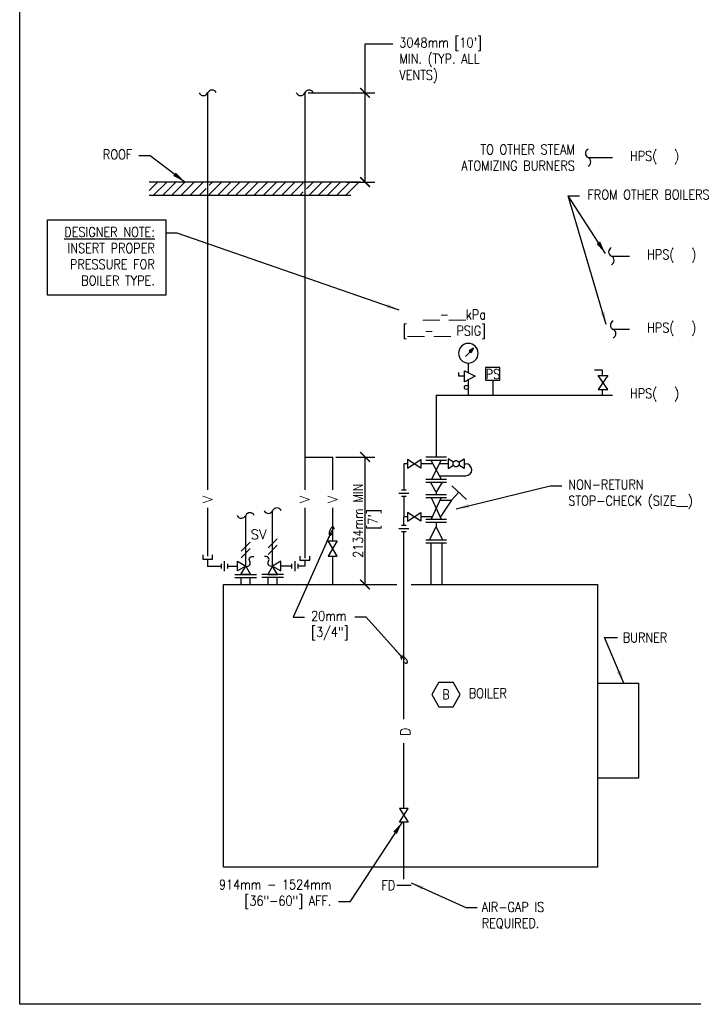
# Model space of a CAD drawing. Header units: inches. Extents: x 3 to 51.9, y 6.1 to 32.1.
# Tile 1 of 7: x 14.9 to 21.4, y 13.8 to 23.3. Entities that reach past the tile are written whole.
import ezdxf
from ezdxf.enums import TextEntityAlignment as Align

# ---------------------------------------------------------------- set-up
doc = ezdxf.new("R2010")
doc.units = ezdxf.units.IN
doc.header["$LTSCALE"] = 0.375
doc.header["$MEASUREMENT"] = 0
doc.header["$PDSIZE"] = 1
doc.linetypes.add('DASHED', pattern=[0.75, 0.5, -0.25])
doc.layers.get('0').update_dxf_attribs({"linetype": 'CONTINUOUS'})
doc.layers.get('DEFPOINTS').update_dxf_attribs({"color": 242, "linetype": 'CONTINUOUS'})
doc.layers.add('G-ANNO-NPLT', color=7, linetype='CONTINUOUS', plot=False)
for name, color, linetype in [('M-DETL-DIMS', 1, 'CONTINUOUS'), ('M-DETL-HEVY', 5, 'CONTINUOUS'), ('M-DETL-MEDM', 4, 'CONTINUOUS'), ('M-DETL-PATT', 8, 'CONTINUOUS'), ('M-DETL-TEXT', 2, 'CONTINUOUS'), ('M-DETL-THIN', 2, 'CONTINUOUS')]:
    doc.layers.add(name, color=color, linetype=linetype)
doc.styles.add('Romans', font='romans.shx', dxfattribs={"width": 0.85})
doc.dimstyles.new('VA-Dims', dxfattribs={"dimtxt": 0.09375, "dimasz": 0.09375, "dimexe": 0.09375, "dimexo": 0.03125, "dimgap": 0.02, "dimtad": 1, "dimdec": 5, "dimzin": 0, "dimdsep": 46, "dimlunit": 4, "dimtxsty": 'Romans', "dimblk": 'ARCHTICK', "dimcen": 0.09375, "dimclrd": 256, "dimclre": 256, "dimclrt": 256, "dimadec": 0, "dimazin": 0, "dimtfac": 1, "dimtdec": 5, "dimtofl": 0, "dimtmove": 0, "dimatfit": 3, "dimfxl": 1, "dimfrac": 2, "dimtolj": 1, "dimtzin": 0, "dimlwd": -1, "dimlwe": -1, "dimarcsym": 0})
doc.dimstyles.new('VA-Lead', dxfattribs={"dimtxt": 0.09375, "dimasz": 0.125, "dimexe": 0.125, "dimexo": 0.03125, "dimgap": 0.02, "dimtad": 1, "dimdec": 5, "dimzin": 0, "dimdsep": 46, "dimlunit": 4, "dimtxsty": 'Romans', "dimcen": 0.125, "dimclrd": 256, "dimclre": 256, "dimclrt": 256, "dimadec": 0, "dimazin": 0, "dimtfac": 1, "dimtdec": 5, "dimtofl": 0, "dimtmove": 0, "dimatfit": 3, "dimfxl": 1, "dimfrac": 2, "dimtolj": 1, "dimtzin": 0, "dimlwd": -1, "dimlwe": -1, "dimarcsym": 0})
doc.dimstyles.new('VA-Loop', dxfattribs={"dimtxt": 0.09375, "dimasz": 0.125, "dimexe": 0.125, "dimexo": 0.03125, "dimgap": 0.02, "dimtad": 1, "dimdec": 5, "dimzin": 0, "dimdsep": 46, "dimlunit": 4, "dimtxsty": 'Romans', "dimcen": 0.125, "dimclrd": 256, "dimclre": 256, "dimclrt": 256, "dimadec": 0, "dimazin": 0, "dimtfac": 1, "dimtdec": 5, "dimtofl": 0, "dimtmove": 0, "dimatfit": 3, "dimldrblk": 'dimloop1', "dimfxl": 1, "dimfrac": 2, "dimtolj": 1, "dimtzin": 0, "dimlwd": -1, "dimlwe": -1, "dimarcsym": 0})

# ---------------------------------------------------------------- blocks, each defined once
blk = doc.blocks.new('KEYNOTE')
for p, q in [((-0.0693, 0.1174), (-0.1372, 0)), ((-0.0693, 0.1174), (0.0693, 0.1174)), ((0.1372, 0), (0.0693, 0.1174)), ((0.0686, -0.1188), (0.1372, 0)), ((-0.1372, 0), (-0.0686, -0.1188)), ((-0.0686, -0.1188), (0.0686, -0.1188))]:
    blk.add_line(p, q)
at = {"style": 'Romans', "width": 0.8}
blk.add_attdef('KEYNOTE', text='', height=0.0938, dxfattribs=at).set_placement((0, 0), align=Align.MIDDLE)
blk = doc.blocks.new('_ArchTick')
at = {"color": 0, "linetype": 'ByBlock', "const_width": 0.15}
blk.add_lwpolyline([(-0.5, -0.5), (0.5, 0.5)], dxfattribs=at)
blk = doc.blocks.new('*D45')
at = {"layer": 'DEFPOINTS', "color": 0, "linetype": 'ByBlock', "transparency": 16777216}
for p in [(17.8875, 19.0399), (18.1993, 19.0399), (17.9879, 17.8093)]:
    blk.add_point(p, dxfattribs=at)
at = {"layer": 'M-DETL-DIMS', "linetype": 'ByBlock', "transparency": 16777216}
for p, q in [((17.9187, 19.0399), (18.293, 19.0399)), ((18.1993, 17.8093), (18.1993, 19.0399)), ((18.0192, 17.8093), (18.293, 17.8093))]:
    blk.add_line(p, q, dxfattribs=at)
at = {"layer": 'M-DETL-DIMS', "linetype": 'ByBlock', "transparency": 16777216, "xscale": 0.09375, "yscale": 0.09375, "zscale": 0.09375}
for p, rotation in [((18.1993, 19.0399), 90), ((18.1993, 17.8093), 270)]:
    blk.add_blockref('_ArchTick', p, dxfattribs=dict(at, rotation=rotation))
at = {"layer": 'M-DETL-DIMS', "linetype": 'ByBlock', "transparency": 16777216, "insert": (18.1324, 18.4246), "char_height": 0.09375, "attachment_point": 5, "rotation": 90, "style": 'Romans'}
blk.add_mtext('\\A1;2134mm MIN', dxfattribs=at)
blk = doc.blocks.new('A$Ce9358fae')
at = {"layer": 'M-DETL-MEDM'}
for centre, start, end in [((-0.0145, 0.0172), 179.3345, 310.3042), ((0.0145, -0.0172), 359.3345, 130.3042)]:
    blk.add_arc(centre, 0.0225, start, end, dxfattribs=at)
blk = doc.blocks.new('dimloop1')
blk.add_line((-0.383, 0), (-1, 0))
blk.add_lwpolyline([(0.15, -0.121, 0.038212), (0.207, -0.1, 0.102096), (0.278, -0.047, 0.184921), (0.296, 0, 0.184921), (0.278, 0.047, 0.102096), (0.207, 0.099, 0.060952), (0.115, 0.129, 0.047258), (-0.008, 0.14), (-0.078, 0.14, 0.047258), (-0.202, 0.129, 0.060952), (-0.294, 0.099, 0.102096), (-0.365, 0.047, 0.184921), (-0.383, 0, 0.184921), (-0.365, -0.047, 0.102096), (-0.294, -0.1, 0.060952), (-0.202, -0.129, 0.011023), (-0.173, -0.134, 0.047258)], format="xyb")
blk = doc.blocks.new('A$Cf74179d3')
at = {"layer": 'M-DETL-MEDM', "linetype": 'Continuous'}
for p, q in [((0.0306, 0.0953), (0.0306, 0)), ((0, 0.0704), (0, 0.0249)), ((0.0613, 0.0704), (0.0613, 0.0249))]:
    blk.add_line(p, q, dxfattribs=at)

msp = doc.modelspace()

# ---------------------------------------------------------------- hatches: boundary and pattern name
at = {"layer": 'M-DETL-PATT', "linetype": 'ByBlock'}
h = msp.add_hatch(dxfattribs=at)
h.set_pattern_fill('ANSI31', color=256, scale=0.5, style=0)
h.set_pattern_definition([(45, (11.549114, 12.452446), (-0.04419417, 0.04419417), [])])
h.paths.add_polyline_path([(16.664123, 21.565635), (16.664123, 21.694922), (16.113816, 21.694922), (16.113816, 21.565635)])
h.paths.add_polyline_path([(17.602109, 21.565635), (17.602109, 21.694922), (16.694797, 21.694922), (16.694797, 21.565635)])
h.paths.add_polyline_path([(17.632783, 21.694922), (17.632783, 21.565635), (18.061324, 21.565635), (18.154061, 21.694922)])

# ---------------------------------------------------------------- linework, layer by layer
at = {"layer": 'G-ANNO-NPLT', "color": 1}
msp.add_lwpolyline([(14.864454, 32.107543), (41.181544, 32.107543), (41.181544, 13.755743), (14.864454, 13.755743)], close=True, dxfattribs=at)
at = {"layer": 'M-DETL-DIMS', "linetype": 'ByBlock'}
for p, q in [((18.199289, 22.556312), (18.199289, 23.028331)), ((18.199289, 23.028331), (18.466601, 23.028331)), ((17.648696, 22.556312), (18.293039, 22.556312)), ((18.199289, 21.694922), (18.199289, 22.556312)), ((18.019183, 21.694922), (18.293039, 21.694922))]:
    msp.add_line(p, q, dxfattribs=at)
at = {"layer": 'M-DETL-HEVY', "linetype": 'Continuous'}
for p, q in [((16.833361, 17.809291), (18.505234, 17.809291)), ((16.833361, 15.080091), (16.833361, 17.809291)), ((18.643644, 17.809291), (20.444684, 17.809291)), ((20.444684, 17.809291), (20.444684, 15.080091)), ((20.444684, 15.080091), (16.833361, 15.080091))]:
    msp.add_line(p, q, dxfattribs=at)
at = {"layer": 'M-DETL-MEDM', "linetype": 'Continuous'}
for p, q in [((18.154061, 21.694922), (16.113816, 21.694922)), ((18.061324, 21.565635), (16.113816, 21.565635)), ((19.160607, 19.872854), (19.263038, 19.821667)), ((19.160607, 19.765606), (19.160607, 19.872854)), ((19.1056, 19.819231), (19.1056, 19.855793)), ((19.160607, 19.819231), (19.1056, 19.819231)), ((19.263038, 19.821667), (19.160607, 19.765606)), ((18.785341, 19.040301), (18.987436, 19.040301)), ((18.785341, 19.010301), (18.987436, 19.010301)), ((18.834286, 19.010301), (18.935333, 18.826111)), ((18.935333, 19.010301), (18.840411, 18.826111)), ((18.785341, 18.826111), (18.987436, 18.826111)), ((18.785341, 18.796111), (18.987436, 18.796111)), ((19.037845, 18.762149), (19.17938, 18.628646)), ((18.526817, 18.691724), (18.62208, 18.691724)), ((18.551715, 18.722356), (18.597182, 18.722356)), ((18.551715, 18.661091), (18.597182, 18.661091)), ((18.785341, 18.677319), (18.987436, 18.677319)), ((18.785341, 18.647319), (18.987436, 18.647319)), ((18.838927, 18.647319), (18.93385, 18.440861)), ((18.93385, 18.647319), (18.838927, 18.440861)), ((18.886389, 18.700419), (18.886389, 18.677319)), ((19.0347, 18.623389), (19.103947, 18.699799)), ((18.922847, 18.623389), (19.0347, 18.623389)), ((19.0347, 18.623389), (18.926032, 18.457866)), ((17.046844, 17.986786), (17.046844, 18.476409)), ((17.307129, 17.986786), (17.307129, 18.522166)), ((18.526817, 18.350134), (18.62208, 18.350134)), ((18.551715, 18.380766), (18.597182, 18.380766)), ((18.785341, 18.440861), (18.987436, 18.440861)), ((18.785341, 18.410861), (18.987436, 18.410861)), ((18.886389, 18.410861), (18.886389, 18.364376)), ((18.551715, 18.319501), (18.597182, 18.319501)), ((18.785341, 18.240456), (18.987436, 18.240456)), ((18.785341, 18.210456), (18.987436, 18.210456)), ((18.833371, 18.210456), (18.833371, 17.809291)), ((18.939406, 18.210456), (18.939406, 17.809291)), ((16.632254, 18.095673), (16.632254, 18.054313)), ((16.726666, 18.054313), (16.726666, 18.095673)), ((17.570239, 18.084068), (17.570239, 18.042708)), ((17.664651, 18.042708), (17.664651, 18.084068)), ((17.887454, 18.155291), (17.887454, 18.155956)), ((16.632254, 18.054313), (16.726666, 18.054313)), ((17.570239, 18.042708), (17.664651, 18.042708)), ((16.942701, 17.906961), (17.150986, 17.906961)), ((16.942701, 17.876608), (17.150986, 17.876608)), ((17.003899, 17.809291), (17.003899, 17.876608)), ((17.089789, 17.809291), (17.089789, 17.876608)), ((17.411271, 17.906961), (17.202986, 17.906961)), ((17.411271, 17.876608), (17.202986, 17.876608)), ((17.264184, 17.809291), (17.264184, 17.876608)), ((17.350074, 17.809291), (17.350074, 17.876608)), ((18.505119, 14.904499), (18.643781, 14.904499))]:
    msp.add_line(p, q, dxfattribs=at)
for points in [[(19.363413, 19.780555), (19.502566, 19.780555), (19.502566, 19.903517), (19.363413, 19.903517)], [(16.967019, 17.940698), (16.967019, 18.032873), (17.046844, 17.986786), (17.046844, 17.986786)], [(17.092931, 17.906961), (17.000756, 17.906961), (17.046844, 17.986786), (17.046844, 17.986786)], [(17.261041, 17.906961), (17.353216, 17.906961), (17.307129, 17.986786), (17.307129, 17.986786)], [(17.386954, 17.940698), (17.386954, 18.032873), (17.307129, 17.986786), (17.307129, 17.986786)]]:
    msp.add_lwpolyline(points, close=True, dxfattribs=at)
for points in [[(20.449473, 19.828122), (20.544898, 19.828122), (20.449473, 19.690135), (20.544898, 19.690135), (20.449473, 19.828122)], [(18.608091, 19.01627), (18.608091, 18.933523), (18.739334, 19.01627), (18.739334, 18.933523), (18.608091, 19.01627)], [(19.000927, 19.020938), (19.000927, 18.928855), (19.052907, 18.959617)], [(19.052907, 18.990176), (19.000927, 19.020938)], [(19.104542, 18.990175), (19.156522, 19.020938), (19.156522, 18.928855), (19.104542, 18.959617)], [(18.829875, 18.796111), (18.942902, 18.796111), (18.886389, 18.700419), (18.829875, 18.796111)], [(18.608091, 18.502638), (18.608091, 18.41989), (18.739334, 18.502638), (18.739334, 18.41989), (18.608091, 18.502638)], [(18.822554, 18.240456), (18.886389, 18.364376), (18.948064, 18.240456)], [(17.843171, 18.229924), (17.931341, 18.229924), (17.843171, 18.081324), (17.931341, 18.081324), (17.843171, 18.229924)], [(18.615822, 15.647053), (18.533075, 15.647053), (18.615822, 15.515811), (18.533075, 15.515811), (18.615822, 15.647053)]]:
    msp.add_lwpolyline(points, dxfattribs=at)
at = {"layer": 'M-DETL-MEDM'}
for points in [[(17.046844, 17.986786, 0.73519091), (17.086348, 18.033035), (17.086348, 18.033035, -0.73519091), (17.124921, 18.078194)], [(17.307129, 17.986786, -0.73519091), (17.267624, 18.033035), (17.267624, 18.033035, 0.73519091), (17.229051, 18.078194)]]:
    msp.add_lwpolyline(points, format="xyb", dxfattribs=at)
at = {"layer": 'M-DETL-MEDM', "linetype": 'Continuous'}
msp.add_circle((19.178128, 19.711986), 0.019284, dxfattribs=at)
at = {"layer": 'M-DETL-MEDM', "linetype": 'DASHED'}
msp.add_circle((19.078724, 18.974896), 0.03, dxfattribs=at)
at = {"layer": 'M-DETL-MEDM', "linetype": 'ByBlock'}
for start, end in [(0, 180), (180, 0)]:
    msp.add_arc((19.197411, 20.041927), 0.094642, start, end, dxfattribs=at)
at = {"layer": 'M-DETL-TEXT', "color": 1, "linetype": 'ByBlock'}
msp.add_lwpolyline([(15.132829, 21.328358), (16.274953, 21.328358), (16.274953, 20.602784), (15.132829, 20.602784)], close=True, dxfattribs=at)
at = {"layer": 'M-DETL-THIN', "linetype": 'Continuous'}
for p, q in [((16.67946, 22.556312), (16.67946, 18.723421)), ((17.617446, 22.556312), (17.617446, 18.723421)), ((20.35321, 21.930642), (20.588684, 21.930642)), ((20.578061, 20.979255), (20.75435, 20.979255)), ((20.594006, 20.27296), (20.75435, 20.27296)), ((19.24798, 20.089449), (19.169172, 20.010548)), ((19.223806, 20.045387), (19.203918, 20.065276)), ((19.24798, 20.089449), (19.203947, 20.065224)), ((19.233, 20.074434), (19.20833, 20.060851)), ((19.232982, 20.074451), (19.219428, 20.049766)), ((19.24798, 20.089449), (19.223806, 20.045387)), ((19.197411, 19.854461), (19.197411, 19.947285)), ((19.197411, 19.637905), (19.197411, 19.78575)), ((19.432986, 19.780555), (19.432986, 19.638117)), ((20.492413, 19.638117), (20.492413, 19.690135)), ((18.886389, 19.638117), (20.588684, 19.638117)), ((18.886389, 19.638117), (18.886389, 19.040301)), ((17.617446, 19.039864), (17.887454, 19.039864)), ((17.887454, 18.723421), (17.887454, 19.039864)), ((19.000927, 18.974896), (18.917087, 18.974896)), ((19.156522, 18.974896), (19.171146, 18.974896)), ((18.917846, 18.857988), (19.173122, 18.857988)), ((18.574449, 18.661091), (18.574449, 18.461264)), ((16.67946, 18.548411), (16.67946, 18.084068)), ((17.617446, 18.548411), (17.617446, 18.063388)), ((17.887454, 18.229924), (17.887454, 18.548411)), ((18.574449, 18.380766), (18.574449, 18.461264)), ((18.608091, 18.461264), (18.574449, 18.461264)), ((18.848308, 18.461264), (18.739334, 18.461264)), ((18.574449, 16.508051), (18.574449, 18.319501)), ((17.887454, 17.809291), (17.887454, 18.081324)), ((16.679459, 18.054313), (16.679459, 17.983968)), ((16.679459, 17.986786), (16.803209, 17.986786)), ((16.870531, 17.986786), (16.967019, 17.986786)), ((17.489499, 17.986786), (17.386954, 17.986786)), ((17.617446, 17.986786), (17.550764, 17.986786)), ((17.617446, 18.042708), (17.617446, 17.986786)), ((20.444684, 16.855668), (20.83956, 16.855668)), ((20.83956, 16.855668), (20.83956, 15.937633)), ((18.574449, 15.647053), (18.574449, 16.277177)), ((20.83956, 15.937633), (20.444684, 15.937633)), ((18.574449, 15.581431), (18.574449, 15.581433)), ((18.57445, 14.963087), (18.574449, 15.515811))]:
    msp.add_line(p, q, dxfattribs=at)
at = {"layer": 'M-DETL-THIN'}
for p, q in [((17.002649, 18.130091), (17.091038, 18.21848)), ((17.262934, 18.16193), (17.351323, 18.250319)), ((17.262934, 18.09943), (17.351323, 18.187819)), ((17.002649, 18.067591), (17.091038, 18.15598))]:
    msp.add_line(p, q, dxfattribs=at)
at = {"layer": 'M-DETL-THIN', "linetype": 'Continuous'}
for points in [[(20.492413, 19.828122), (20.492413, 19.877185), (20.413688, 19.877185)], [(18.608091, 18.974896), (18.574449, 18.974896), (18.574449, 18.722356)], [(18.853709, 18.974896), (18.739334, 18.974896)]]:
    msp.add_lwpolyline(points, dxfattribs=at)
msp.add_arc((19.171514, 18.916432), 0.058466, 271.5777861, 90.3606095, dxfattribs=at)

# ---------------------------------------------------------------- block references
at = {"layer": 'M-DETL-DIMS', "linetype": 'ByBlock', "xscale": 0.09375, "yscale": 0.09375, "zscale": 0.09375}
for p, rotation in [((18.199289, 22.556312), 90), ((18.199289, 21.694922), 270)]:
    msp.add_blockref('_ArchTick', p, dxfattribs=dict(at, rotation=rotation))
at = {"layer": 'M-DETL-MEDM', "color": 6}
for p in [(16.809266, 17.939154), (17.489499, 17.939154)]:
    msp.add_blockref('A$Cf74179d3', p, dxfattribs=at)
at = {"layer": 'M-DETL-TEXT', "linetype": 'ByBlock'}
msp.add_blockref('KEYNOTE', (18.980721, 16.74723), dxfattribs=at).add_auto_attribs({'KEYNOTE': 'B'})
at = {"layer": 'M-DETL-THIN', "xscale": 1.999999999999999, "yscale": 1.999999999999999, "zscale": 1.999999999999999}
for p, rotation in [((16.67946, 22.556312), 205.5518059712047), ((17.617446, 22.556312), 205.5518059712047), ((20.353208, 21.930642), 115.5518059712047), ((20.57806, 20.979254), 115.5518059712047), ((20.595162, 20.271537), 115.5518059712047), ((17.046844, 18.475634), 205.5518059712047), ((17.307129, 18.522166), 205.5518059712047)]:
    msp.add_blockref('A$Ce9358fae', p, dxfattribs=dict(at, rotation=rotation))

# ---------------------------------------------------------------- texts
at = {"layer": 'M-DETL-DIMS', "linetype": 'ByBlock', "insert": (19.068519, 23.087981), "char_height": 0.09375, "width": 1.07636507, "attachment_point": 2, "style": 'Romans'}
msp.add_mtext("\\pxql;3048mm [10'] MIN. (TYP. ALL VENTS)", dxfattribs=at)
at = {"layer": 'M-DETL-DIMS', "linetype": 'ByBlock', "insert": (18.230539, 18.436699), "char_height": 0.09375, "width": 0.65534727, "attachment_point": 2, "rotation": 90, "style": 'Romans'}
msp.add_mtext("[7']", dxfattribs=at)
at = {"layer": 'M-DETL-TEXT', "style": 'Romans'}
for s, p in [('V', (16.725683, 18.592651)), ('V', (17.663669, 18.592651)), ('V', (17.933676, 18.592651)), ('D', (18.63531, 16.344619))]:
    msp.add_text(s, height=0.09375, rotation=90, dxfattribs=at).set_placement(p)
msp.add_text('SV', height=0.09375, dxfattribs=at).set_placement((17.094576, 18.245585))
at = {"layer": 'M-DETL-TEXT', "linetype": 'ByBlock', "char_height": 0.09375, "style": 'Romans'}
for s, insert, width, attachment_point in [('\\pxqr;TO OTHER STEAM ATOMIZING BURNERS', (18.974175, 21.930642), 1.25114515, 4), ('\\pxqr;ROOF', (15.633077, 22.007754), 0.31817706, 1), ('\\pxql;FROM OTHER BOILERS', (20.347784, 21.573465), 1.37405482, 4), ('\\pxqr;___-___kPa\\P[___-___ PSIG]', (18.287173, 20.462581), 1.08078539, 1), ('NON-RETURN STOP-CHECK (SIZE__)', (20.162031, 18.820737), 1.49034241, 1), ('20mm [3/4"]', (17.678773, 17.553078), 0.5, 1), ('BOILER', (19.201216, 16.805973), 1.54780506, 1), ('\\pxqr;914mm - 1524mm [36"-60"] AFF.', (16.642009, 14.9588), 1.23278915, 1), ('FD', (18.357239, 14.951961), 0.13810075, 1), ('\\pxql;AIR-GAP IS REQUIRED.', (19.325778, 14.612572), 0.91881366, 4)]:
    msp.add_mtext(s, dxfattribs=dict(at, insert=insert, width=width, attachment_point=attachment_point))
at = {"layer": 'M-DETL-TEXT', "color": 1, "linetype": 'ByBlock', "insert": (15.042268, 21.259477), "char_height": 0.09375, "width": 1.12689925, "attachment_point": 1, "style": 'Romans'}
msp.add_mtext('\\pxqr;{\\LDESIGNER NOTE:\\P}INSERT PROPER PRESSURE FOR BOILER TYPE.', dxfattribs=at)
at = {"layer": 'M-DETL-TEXT', "linetype": 'ByBlock', "insert": (20.688077, 17.343648), "char_height": 0.09375, "attachment_point": 1, "style": 'Romans'}
msp.add_mtext('BURNER', dxfattribs=at)
at = {"layer": 'M-DETL-THIN', "linetype": 'ByBlock', "char_height": 0.09375, "attachment_point": 5, "style": 'Romans'}
for s, insert, width in [('HPS(   )', (20.994934, 21.930642), 0.75), ('HPS(   )', (21.1606, 20.979255), 0.75), ('HPS(   )', (21.1606, 20.27296), 0.75), ('PS', (19.433955, 19.840348), 0.15985912), ('HPS(   )', (20.994934, 19.638117), 0.75)]:
    msp.add_mtext(s, dxfattribs=dict(at, insert=insert, width=width))

# ---------------------------------------------------------------- dimensions: what is measured, and where the dimension line sits
at = {"layer": 'M-DETL-DIMS', "linetype": 'ByBlock'}
dim = msp.add_linear_dim(base=(18.199289, 19.039864), p1=(17.987933, 17.809291), p2=(17.887454, 19.039864), angle=90, text='2134mm MIN', dimstyle='VA-Dims', override={"dimpost": '\\X'}, dxfattribs=at)
dim.commit()
dim.dimension.update_dxf_attribs({"geometry": '*D45', "text_midpoint": (18.132414, 18.424577)})

# ---------------------------------------------------------------- leaders
at = {"layer": 'M-DETL-TEXT', "linetype": 'ByBlock'}
for points in [[(16.45913, 21.694922), (16.125595, 21.948104), (16.01499, 21.948104)], [(20.519911, 21.004002), (20.161148, 21.56069), (20.271754, 21.56069)], [(20.528092, 20.318645), (20.161148, 21.56069), (20.271754, 21.56069)], [(19.07979, 18.538967), (19.987689, 18.761087), (20.098295, 18.761087)], [(20.697022, 16.855668), (20.511827, 17.296773), (20.636827, 17.296773)], [(18.558375, 15.515811), (18.052751, 14.745254), (17.942146, 14.745254)], [(18.643781, 14.928764), (19.171592, 14.689676), (19.282197, 14.689676)]]:
    msp.add_leader(points, dimstyle='VA-Lead', dxfattribs=at)
at = {"layer": 'M-DETL-TEXT', "color": 1, "linetype": 'ByBlock'}
msp.add_leader([(18.529228, 20.458803), (16.385558, 21.199827), (16.274953, 21.199827)], dimstyle='VA-Lead', override={"dimclrd": 1}, dxfattribs=at)
at = {"layer": 'M-DETL-TEXT', "linetype": 'ByBlock'}
for points in [[(17.878278, 18.330737), (17.504432, 17.493428), (17.615037, 17.493428)], [(18.580748, 17.080045), (18.211806, 17.493428), (18.101201, 17.493428)]]:
    msp.add_leader(points, dimstyle='VA-Loop', override={"dimgap": 0.02, "dimtad": 0}, dxfattribs=at)

doc.saveas('drawing.dxf')
